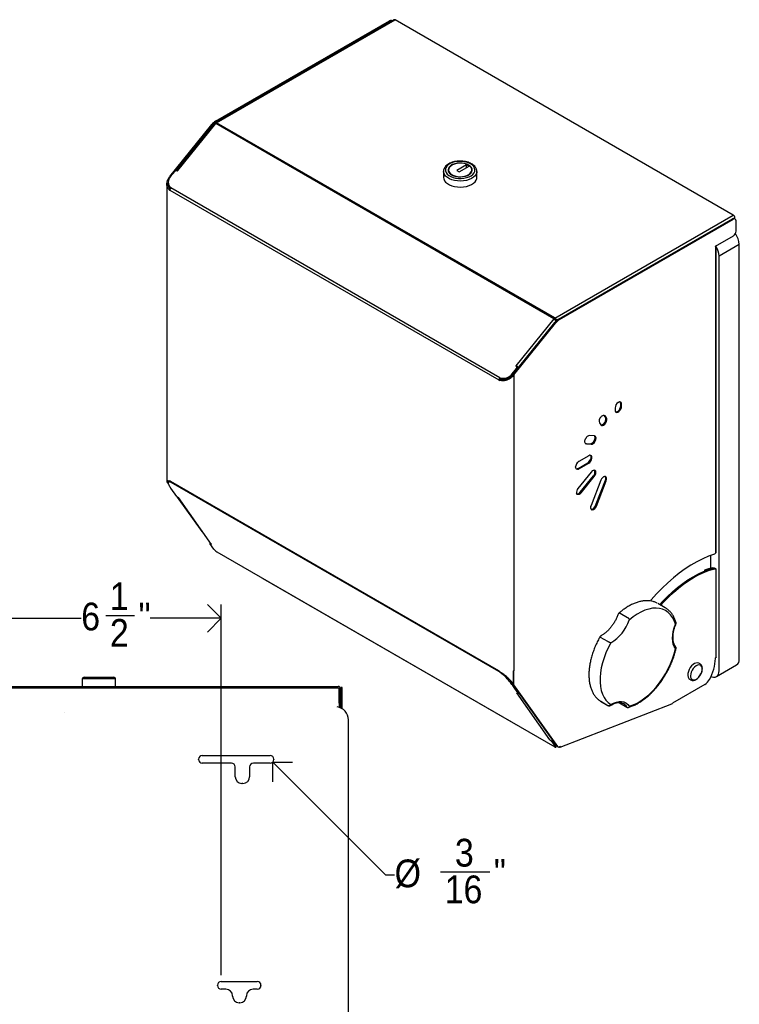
# Model space of a CAD drawing. Header units: inches. Extents: x -10.9 to 60, y -1.3 to 44.2.
# Tile 5 of 5: x 38.9 to 58.4, y 17.6 to 44.2. Entities that reach past the tile are written whole.
import ezdxf

# ---------------------------------------------------------------- set-up
doc = ezdxf.new("R2010")
doc.units = ezdxf.units.IN
doc.header["$MEASUREMENT"] = 0
doc.linetypes.add('SLD-Solid', pattern=[0])
doc.layers.add('DIMS', color=5, linetype='SLD-Solid')
doc.styles.add('SLDTEXTSTYLE1', font='GOTHIC.TTF', dxfattribs={"width": 0.913})
doc.dimstyles.new('SLDDIMSTYLE2', dxfattribs={"dimtxt": 0.75, "dimasz": 0.75, "dimexe": 0, "dimexo": 0.0625, "dimgap": 0.1875, "dimtad": 0, "dimtih": 1, "dimtoh": 1, "dimdec": 6, "dimrnd": 1e-09, "dimzin": 12, "dimdsep": 46, "dimlunit": 5, "dimtxsty": 'SLDTEXTSTYLE1', "dimblk1": 'OPEN90', "dimblk2": 'OPEN90', "dimsah": 1, "dimcen": 0.09, "dimadec": 0, "dimazin": 3, "dimtfac": 1, "dimtofl": 0, "dimtmove": 0, "dimatfit": 3, "dimldrblk": 'OPEN90', "dimfxl": 0, "dimfrac": 2, "dimtolj": 1, "dimtzin": 12, "dimarcsym": 0})
doc.dimstyles.new('SLDDIMSTYLE4', dxfattribs={"dimtxt": 0.75, "dimasz": 0.75, "dimexe": 0, "dimexo": 0.0625, "dimgap": 0.1875, "dimtad": 0, "dimtih": 1, "dimtoh": 1, "dimrnd": 1e-09, "dimzin": 12, "dimdsep": 46, "dimlunit": 5, "dimtxsty": 'SLDTEXTSTYLE1', "dimblk1": 'OPEN90', "dimblk2": 'OPEN90', "dimsah": 1, "dimcen": 0, "dimadec": 0, "dimazin": 3, "dimtfac": 1, "dimtofl": 0, "dimtmove": 0, "dimatfit": 3, "dimldrblk": 'OPEN90', "dimfxl": 0, "dimfrac": 2, "dimtolj": 1, "dimtzin": 12, "dimarcsym": 0})

# ---------------------------------------------------------------- blocks, each defined once
blk = doc.blocks.new('_Open90')
at = {"color": 0, "linetype": 'ByBlock', "lineweight": -2}
for p, q in [((-0.5, 0.5), (0, 0)), ((0, 0), (-1, 0)), ((0, 0), (-0.5, -0.5))]:
    blk.add_line(p, q, dxfattribs=at)
blk = doc.blocks.new('_D_6')
at = {"layer": 'DIMS'}
for p, q in [((37.861, 18.387), (37.861, 28.408)), ((44.37, 18.387), (44.37, 28.408)), ((37.861, 28.033), (40.59, 28.033)), ((41.254, 28.11), (42.028, 28.11)), ((44.37, 28.033), (42.448, 28.033))]:
    blk.add_line(p, q, dxfattribs=at)
at = {"layer": 'DIMS', "xscale": 0.7500000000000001, "yscale": 0.7500000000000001, "rotation": 180.0000000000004}
blk.add_blockref('_Open90', (37.861, 28.033, 0.481), dxfattribs=at)
at = {"layer": 'DIMS', "xscale": 0.7500000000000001, "yscale": 0.7500000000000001}
blk.add_blockref('_Open90', (44.37, 28.033, 0.481), dxfattribs=at)
at = {"layer": 'DIMS', "char_height": 0.75, "attachment_point": 1, "style": 'SLDTEXTSTYLE1'}
for s, insert in [('1', (41.364, 29.002)), ('6', (40.59, 28.454)), ('"', (42.138, 28.454)), ('2', (41.364, 28.01))]:
    blk.add_mtext(s, dxfattribs=dict(at, insert=insert))
blk = doc.blocks.new('_D_7')
at = {"layer": 'DIMS'}
for p, q in [((45.76, 24.145), (48.8, 21.105)), ((48.8, 21.105), (49.05, 21.105)), ((50.291, 21.182), (51.619, 21.182))]:
    blk.add_line(p, q, dxfattribs=at)
at = {"layer": 'DIMS', "xscale": 0.7500000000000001, "yscale": 0.7500000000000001, "rotation": 135.0000000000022}
blk.add_blockref('_Open90', (45.76, 24.145, 0.481), dxfattribs=at)
at = {"layer": 'DIMS', "char_height": 0.75, "attachment_point": 1, "style": 'SLDTEXTSTYLE1'}
for s, insert in [('3', (50.678, 22.074)), ('%%c', (49.05, 21.515)), ('"', (51.729, 21.527)), ('16', (50.401, 21.083))]:
    blk.add_mtext(s, dxfattribs=dict(at, insert=insert))

msp = doc.modelspace()

# ---------------------------------------------------------------- linework, layer by layer
at = {"color": 7, "linetype": 'SLD-Solid', "lineweight": 25}
for p, q in [((44.2185068, 41.4609742), (48.9119445, 44.1704381)), ((49.0290152, 44.1983541), (44.2194545, 41.4218538)), ((44.2432556, 41.446687), (48.9366933, 44.156151)), ((48.9755873, 44.1675108), (48.9619405, 44.1753889)), ((58.1934391, 38.923148), (49.0610126, 44.1951856)), ((42.9856614, 39.965222), (44.1124408, 41.3669249)), ((43.1476477, 40.1216571), (44.1371895, 41.3526377)), ((44.1865554, 41.3927882), (43.1744735, 40.1337679)), ((44.2131946, 41.3965913), (44.2161452, 41.394888)), ((44.2210506, 41.393893), (44.2217577, 41.3934847)), ((44.2444558, 41.4146465), (44.2451629, 41.4142383)), ((44.2444558, 41.4138239), (44.2444558, 41.4146465)), ((50.9954029, 40.2807213), (50.7302379, 40.1276448)), ((50.7938775, 40.0909064), (51.0590425, 40.243983)), ((51.0590425, 40.243983), (50.9954029, 40.2807213)), ((50.9954029, 40.2072446), (50.9954029, 40.2807213)), ((42.9756947, 39.9521417), (43.0016674, 39.938598)), ((43.0003142, 39.9567631), (42.9856614, 39.965222)), ((42.9856614, 39.965222), (42.9856614, 39.9469445)), ((43.0033795, 39.9615434), (43.1151375, 40.1005692)), ((43.1791001, 40.119795), (43.1796132, 40.1190649)), ((43.191011, 40.1125335), (43.1811115, 40.1182483)), ((43.191011, 40.1125335), (43.2017275, 40.1258647)), ((50.3697217, 40.1017373), (50.3697217, 39.9384291)), ((50.3698698, 40.0950738), (50.3697217, 40.1017373)), ((50.5047217, 40.1425643), (50.5047217, 40.1323576)), ((50.7302379, 40.1276448), (50.7938775, 40.0909064)), ((51.1347217, 40.1323576), (51.1347217, 40.1425643)), ((51.2697217, 39.9384291), (51.2697217, 40.1017373)), ((42.9021868, 39.7609569), (42.9021868, 31.7420398)), ((42.9730952, 39.6933769), (42.9854695, 39.6757704)), ((42.966562, 39.61476), (42.9936562, 39.6275506)), ((42.966562, 39.6054204), (42.9878401, 39.6154652)), ((42.966562, 39.6054204), (42.966562, 39.61476)), ((42.9856614, 39.5932337), (42.9856614, 39.5981881)), ((58.2386939, 38.8200331), (58.2386939, 38.8447643)), ((53.4780701, 36.1155421), (58.1715078, 38.825006)), ((53.5028189, 36.1012549), (58.1962566, 38.8107188)), ((58.2462525, 38.8156696), (58.2215038, 38.8299568)), ((58.2669672, 38.4876536), (58.2669672, 38.7698852)), ((57.7115359, 38.0853558), (58.1962566, 38.3651791)), ((57.7115359, 38.0710663), (57.7115359, 38.0853558)), ((57.7239103, 38.0782099), (57.7115359, 38.0710663)), ((57.7347381, 29.8202053), (57.7347381, 38.0933006)), ((58.3539424, 26.9299224), (58.3539424, 38.1304619)), ((57.8094702, 26.6156053), (57.8094702, 37.8161448)), ((52.2452247, 34.6197899), (53.3720041, 36.0214927)), ((52.2699734, 34.6055027), (53.3967528, 36.0072056)), ((53.353477, 36.1218554), (53.3527699, 36.1222636)), ((53.3761751, 36.1144382), (53.3761751, 36.1430171)), ((53.3768823, 36.1426089), (53.3761751, 36.1430171)), ((53.3761751, 36.1144382), (53.3768823, 36.11403)), ((53.3768823, 36.11403), (53.3768823, 36.1426089)), ((53.4261131, 36.0780867), (53.411382, 36.0865908)), ((53.4160785, 36.0690619), (53.411382, 36.0865908)), ((52.3234374, 34.8404959), (52.3341539, 34.8538271)), ((52.3465283, 34.8362206), (52.3341539, 34.8538271)), ((52.2263156, 34.6372557), (52.3380736, 34.7762816)), ((52.2301076, 34.6110341), (52.2381536, 34.6210433)), ((52.2594875, 34.5927222), (52.2360265, 34.607716)), ((52.2392855, 34.6232185), (52.2370773, 34.6219438)), ((52.2381536, 34.6210433), (52.2381536, 34.6225651)), ((52.2381536, 34.6210433), (52.2392855, 34.6203899)), ((52.2392855, 34.6203899), (52.350448, 34.7586751)), ((52.2392855, 34.6203899), (52.2392855, 34.6232185)), ((52.2452247, 34.6197899), (52.2699734, 34.6055027)), ((52.2452247, 34.6197899), (52.2452247, 34.6018375)), ((52.2594875, 34.5927222), (52.2594875, 34.5735857)), ((52.2594875, 34.5853927), (52.2699734, 34.5793393)), ((52.2699734, 34.6055027), (52.2699734, 34.5793393)), ((52.3234374, 34.8404959), (52.3333369, 34.834781)), ((52.3407176, 34.8289922), (52.3465283, 34.8362206)), ((52.3559998, 34.807836), (52.3436254, 34.8254425)), ((52.3772874, 34.8097945), (52.3869318, 34.7960722)), ((51.8916713, 34.4804779), (51.8669226, 34.4661908)), ((51.8669226, 34.4661908), (51.8669226, 34.4711452)), ((51.8880327, 34.4645046), (51.910189, 34.4801458)), ((51.8880327, 34.4551649), (51.8880327, 34.4645046)), ((51.9019243, 34.5118585), (51.88955, 34.529465)), ((51.8916713, 34.4804779), (51.8916713, 34.4854323)), ((55.1542843, 33.7708501), (55.1542843, 33.8284236)), ((55.179033, 33.7565629), (55.179033, 33.8141364)), ((54.7074373, 33.5112195), (54.7050325, 33.5143537)), ((55.0022563, 33.7119696), (55.0022563, 33.6545119)), ((54.5787117, 33.3070285), (54.6145519, 33.2560343)), ((54.7428962, 33.4607679), (54.7074373, 33.5112195)), ((54.767645, 33.4464807), (54.732186, 33.4969324)), ((54.1978194, 32.7569886), (54.2017242, 32.7564745)), ((54.2017242, 32.7564745), (54.3296673, 32.7450345)), ((54.2264729, 32.7421874), (54.3544161, 32.7307473)), ((54.4428044, 32.9585591), (54.3161104, 32.9698875)), ((54.0016384, 32.0806117), (54.2668034, 32.2336882)), ((54.2915522, 32.4235362), (54.0263871, 32.2704597)), ((54.0263871, 32.0663245), (54.2915522, 32.219401)), ((53.9774494, 32.0705441), (54.0021982, 32.056257)), ((54.3561032, 31.9823706), (54.0008126, 31.5403925)), ((42.9661708, 31.7417754), (42.9661708, 31.7520914)), ((43.0010672, 31.7307344), (42.9856614, 31.739628)), ((54.0610167, 31.4336437), (54.4163686, 31.875698)), ((54.0857655, 31.4193565), (54.4411173, 31.8614108)), ((54.617474, 31.7595691), (54.352309, 31.0761338)), ((54.474809, 31.0772547), (54.739974, 31.76069)), ((54.4995577, 31.0629675), (54.7647228, 31.7464029)), ((43.1682842, 31.3185634), (43.0092161, 31.5448887)), ((43.1682842, 31.3185634), (43.213539, 31.2924383)), ((43.8511468, 30.3784525), (43.1923946, 31.3046447)), ((54.3586776, 30.9742803), (54.3834263, 30.9599932)), ((44.0699422, 30.067146), (44.0581377, 30.0524614)), ((44.1672008, 29.8972842), (44.0581377, 30.0524614)), ((44.1033926, 30.0263363), (44.0581377, 30.0524614)), ((44.2467503, 29.8289406), (44.252371, 29.8237275)), ((44.252371, 29.8237275), (53.3758021, 24.5568828)), ((57.7239103, 29.8001182), (57.6824139, 29.764946)), ((57.5796605, 29.7294601), (57.5796605, 29.3823181)), ((57.4149269, 29.3279925), (57.4396756, 29.3137053)), ((57.4149269, 29.3279925), (57.4149269, 29.3014347)), ((57.4396756, 29.3137053), (57.4396756, 29.3110403)), ((57.6716289, 29.3885719), (57.64016, 29.3980776)), ((57.6924414, 29.3678962), (57.7239103, 29.3583906)), ((57.7347381, 26.9844637), (57.7347381, 29.3572271)), ((45.5015696, 29.0975133), (45.5015696, 29.1025805)), ((52.32515, 25.1583441), (45.5015696, 29.0975133)), ((56.3569212, 28.3148928), (56.1603455, 28.4283735)), ((57.7115359, 26.9622294), (57.7239103, 26.969373)), ((57.7115359, 26.94794), (57.7115359, 26.9622294)), ((51.8515168, 26.6214786), (51.8669226, 26.6125851)), ((51.8885121, 26.5910174), (51.8885121, 26.6013334)), ((52.2543589, 26.6042209), (52.2543589, 26.256589)), ((52.2699734, 26.2355882), (52.2699734, 26.6125851)), ((57.2958492, 26.7991584), (57.2662442, 26.816249)), ((57.7369686, 26.4553596), (58.2814408, 26.7696767)), ((40.618126, 26.3911607), (40.618126, 26.1911607)), ((40.668126, 26.4411607), (41.068126, 26.4411607)), ((41.068126, 26.4411607), (41.468126, 26.4411607)), ((41.518126, 26.1911607), (41.518126, 26.3911607)), ((52.2315277, 26.2719033), (52.1783281, 26.3487085)), ((57.0162645, 26.3832246), (57.0458695, 26.366134)), ((34.6105253, 26.1911607), (47.5257267, 26.1911607)), ((34.6105253, 26.1561607), (47.5257267, 26.1561607)), ((47.5547267, 25.7411607), (47.5547267, 26.1271607)), ((47.5897267, 25.7411607), (47.5897267, 26.1271607)), ((47.633126, 26.158861), (47.598126, 26.158861)), ((47.598126, 26.158861), (47.598126, 26.058861)), ((47.633126, 26.058861), (47.633126, 26.158861)), ((52.2543589, 26.256589), (52.2315277, 26.2719033)), ((52.3977813, 25.9904881), (52.2387132, 26.2168135)), ((52.2452247, 26.2498753), (52.2452247, 26.2627159)), ((52.2452247, 26.2498753), (52.2699734, 26.2355882)), ((53.4314391, 24.582082), (52.2452247, 26.2498753)), ((53.4561878, 24.5677949), (52.2699734, 26.2355882)), ((57.4216102, 26.2432945), (56.5524051, 25.7415131)), ((47.598126, 25.713218), (47.598126, 26.058861)), ((47.633126, 25.713218), (47.633126, 26.058861)), ((52.3977813, 25.9904881), (52.3525265, 26.0166131)), ((47.5547267, 25.7411607), (47.5547267, 25.6411607)), ((47.5547267, 25.6411607), (47.5547267, 25.6309709)), ((47.5547267, 25.6241989), (47.5547267, 25.6309709)), ((47.5897267, 25.6411607), (47.5897267, 25.7411607)), ((47.5897267, 25.6411607), (47.5897267, 25.6309709)), ((47.5897267, 25.6115127), (47.5897267, 25.6309709)), ((47.598126, 25.713218), (47.598126, 25.613218)), ((47.598126, 25.6078215), (47.598126, 25.613218)), ((47.633126, 25.613218), (47.633126, 25.713218)), ((47.633126, 25.595718), (47.633126, 25.613218)), ((47.633126, 25.5894367), (47.633126, 25.595718)), ((53.5168749, 24.5456679), (56.5386162, 25.7205601)), ((54.6124481, 25.7891698), (54.6130371, 25.7888134)), ((54.6130371, 25.7888134), (54.8096128, 25.6753326)), ((54.8090238, 25.675689), (54.8096128, 25.6753326)), ((55.1236441, 25.7431574), (55.3202198, 25.6296767)), ((40.138126, 25.4862099), (40.135626, 25.4861766)), ((47.803126, 11.5722099), (47.803126, 25.2892701)), ((52.32515, 25.1634113), (52.32515, 25.1583441)), ((52.32515, 25.1583441), (52.3295388, 25.1608777)), ((53.2423801, 24.7505111), (53.2876349, 24.7243861)), ((53.3090679, 24.7510486), (53.3041554, 24.7538845)), ((53.418131, 24.5958714), (53.3090679, 24.7510486)), ((53.396698, 24.5692089), (53.2876349, 24.7243861)), ((53.3746303, 24.6619163), (53.3667951, 24.6689132)), ((53.3746445, 24.661934), (53.3746303, 24.6619163)), ((53.4099857, 24.611612), (53.3746303, 24.6619163)), ((53.4021198, 24.5528344), (53.4235528, 24.5794969)), ((53.4243181, 24.5832774), (53.4271307, 24.5881395)), ((53.4425503, 24.5718397), (53.467299, 24.5575526)), ((53.5306638, 24.5666209), (53.5059046, 24.5569942)), ((43.759126, 24.2162099), (43.759126, 24.2262099)), ((43.859126, 24.3262099), (45.689126, 24.3262099)), ((45.789126, 24.2262099), (45.789126, 24.2162099)), ((44.647126, 24.1162099), (43.859126, 24.1162099)), ((44.747126, 23.7522099), (44.747126, 24.0162099)), ((45.137126, 24.0162099), (45.137126, 23.7522099)), ((45.689126, 24.1162099), (45.237126, 24.1162099)), ((44.957126, 23.5722099), (44.927126, 23.5722099)), ((44.270126, 18.1102099), (44.270126, 18.1202099)), ((44.370126, 18.2202099), (45.343126, 18.2202099)), ((45.443126, 18.1202099), (45.443126, 18.1102099)), ((44.495126, 18.0102099), (44.370126, 18.0102099)), ((44.675126, 17.8262099), (44.675126, 17.8302099)), ((45.051126, 17.8302099), (45.051126, 17.8262099)), ((45.343126, 18.0102099), (45.231126, 18.0102099)), ((44.871126, 17.6462099), (44.855126, 17.6462099))]:
    msp.add_line(p, q, dxfattribs=at)
at = {"color": 8, "linetype": 'SLD-Solid', "lineweight": 25}
for p, q in [((44.2444558, 41.4146465), (49.0610126, 44.1951856)), ((48.9119445, 44.1704381), (48.9366933, 44.156151)), ((43.2017275, 40.1258647), (44.2210506, 41.393893)), ((44.1124408, 41.3669249), (44.1371895, 41.3526377)), ((44.2432556, 41.446687), (44.2185068, 41.4609742)), ((53.3527699, 36.1222636), (44.2217577, 41.3934847)), ((53.3761751, 36.1430171), (44.2451629, 41.4142383)), ((43.1912227, 40.1127968), (43.1791001, 40.119795)), ((51.88955, 34.529465), (43.0082888, 39.6565079)), ((42.9856614, 39.5981881), (51.8669226, 34.4711452)), ((53.3768823, 36.1426089), (58.1934391, 38.923148)), ((58.2168811, 38.8321721), (58.2386939, 38.8447643)), ((58.1962566, 38.8107188), (58.1715078, 38.825006)), ((57.7115359, 38.0853535), (57.7239103, 38.0782099)), ((57.7239103, 29.8001182), (57.7239103, 38.0782099)), ((58.3539424, 38.1304619), (57.8094702, 37.8161448)), ((52.3341539, 34.8538271), (53.353477, 36.1218554)), ((53.3967528, 36.0072056), (53.3720041, 36.0214927)), ((53.4780701, 36.1155421), (53.5028189, 36.1012549)), ((52.2370773, 34.6219438), (52.2263156, 34.6372557)), ((52.2699734, 34.5793393), (52.2699734, 26.6125851)), ((52.350448, 34.7586751), (52.3380736, 34.7762816)), ((52.3772874, 34.8097945), (52.3914093, 34.8016421)), ((55.179033, 33.8141364), (55.1542843, 33.8284236)), ((55.1542843, 33.7708501), (55.179033, 33.7565629)), ((54.732186, 33.4969324), (54.7074373, 33.5112195)), ((54.7428962, 33.4607679), (54.767645, 33.4464807)), ((54.2017242, 32.7564745), (54.2264729, 32.7421874)), ((54.3296673, 32.7450345), (54.3544161, 32.7307473)), ((54.2668034, 32.2336882), (54.2915522, 32.219401)), ((54.0016384, 32.0806117), (54.0263871, 32.0663245)), ((43.0010672, 31.7307344), (51.8515168, 26.6214786)), ((43.0071302, 31.7081052), (51.8575798, 26.5988494)), ((54.4163686, 31.875698), (54.4411173, 31.8614108)), ((54.739974, 31.76069), (54.7647228, 31.7464029)), ((54.0610167, 31.4336437), (54.0857655, 31.4193565)), ((44.1033926, 30.0263363), (43.213539, 31.2924383)), ((54.474809, 31.0772547), (54.4995577, 31.0629675)), ((55.1403054, 28.1701313), (55.3368811, 28.0566506)), ((54.8090238, 27.4000011), (54.6124481, 27.5134818)), ((41.068126, 26.3911607), (40.618126, 26.3911607)), ((41.518126, 26.3911607), (41.068126, 26.3911607)), ((53.2423801, 24.7505111), (52.3525265, 26.0166131)), ((54.6124481, 25.7891698), (54.8090238, 25.675689)), ((53.405076, 24.6144463), (53.4099857, 24.611612)), ((53.4099857, 24.611612), (53.4102246, 24.6119092))]:
    msp.add_line(p, q, dxfattribs=at)
at = {"color": 8, "linetype": 'SLD-Solid', "lineweight": 25, "flags": 128}
for points in [[(51.1025644, 40.305846), (51.0439247, 40.3337965), (50.9771818, 40.3548354), (50.9047478, 40.3682023), (50.8292408, 40.373414), (50.7533897, 40.3702823), (50.679936, 40.3589202), (50.6115346, 40.3397384), (50.5506576, 40.3134303), (50.4995052, 40.2809466), (50.4599263, 40.2434614), (50.4333514, 40.2023296), (50.4207409, 40.1590376), (50.4225505, 40.1151503), (50.438715, 40.0722538), (50.4686501, 40.0318985), (50.5112738, 39.995543), (50.5650456, 39.9645012), (50.6280221, 39.939895), (50.6979271, 39.9226139), (50.7722341, 39.9132823), (50.8482574, 39.9122376), (50.9232493, 39.9195175), (50.9944995, 39.9348589), (51.0594328, 39.9577073), (51.1157022, 39.9872369), (51.1612742, 40.0223805), (51.1945016, 40.0618678), (51.2141834, 40.1042717), (51.2196084, 40.1480596), (51.2105804, 40.1916489), (51.1874258, 40.2334641), (51.1509814, 40.271994), (51.1025644, 40.305846)], [(51.2697081, 40.1037541), (51.2668922, 40.0726512), (51.2507096, 40.0270249), (51.2206746, 39.9837999), (51.1777527, 39.9443655), (51.1233234, 39.9099891), (51.0591361, 39.8817757), (50.9872538, 39.8606321), (50.9099869, 39.8472377), (50.8298188, 39.8420232), (50.7493262, 39.8451561), (50.6710961, 39.8565358), (50.597643, 39.8757964), (50.5313277, 39.902319), (50.4742816, 39.935251), (50.4283382, 39.973534), (50.3949742, 40.0159376), (50.3752619, 40.0610988), (50.3698698, 40.0950738)], [(56.6336853, 27.8717531), (56.5992018, 27.9680148), (56.5546131, 28.0537627), (56.5003868, 28.128098), (56.4370911, 28.1902416), (56.3653895, 28.2395421), (56.2860335, 28.2754829), (56.1998548, 28.2976871), (56.1077569, 28.305922), (56.010705, 28.3001014), (55.9097163, 28.2802862), (55.8058494, 28.2466841), (55.700193, 28.1996474), (55.5938545, 28.139669), (55.4879484, 28.0673776), (55.383585, 27.9835309)], [(56.6336853, 27.2110445), (56.5983034, 27.2674041), (56.5725262, 27.3342501), (56.5568562, 27.4102797), (56.5515988, 27.4940113), (56.5568562, 27.583813), (56.5725262, 27.6779348), (56.5983034, 27.7745424), (56.6336853, 27.8717531)], [(54.8880803, 27.3671279), (54.8182004, 27.2342174), (54.756883, 27.0984844), (54.7047708, 26.9613516), (54.6624101, 26.8242564), (54.6302448, 26.6886358), (54.6086122, 26.5559112), (54.5977388, 26.4274739), (54.5977388, 26.30467), (54.6086122, 26.1887867), (54.6302448, 26.0810387), (54.6624101, 25.9825553), (54.7047708, 25.8943688), (54.756883, 25.8174034), (54.8182004, 25.752466), (54.8880803, 25.7002372)], [(55.383585, 25.6559316), (55.4879484, 25.6925805), (55.5938545, 25.7425656), (55.700193, 25.805363), (55.8058494, 25.8803146), (55.9097163, 25.9666347), (56.010705, 26.0634185), (56.1077569, 26.1696516), (56.1998548, 26.2842206), (56.2860335, 26.4059245), (56.3653895, 26.5334877), (56.4370911, 26.6655732), (56.5003868, 26.8007965), (56.5546131, 26.9377402), (56.5992018, 27.074969), (56.6336853, 27.2110445)], [(57.2230565, 26.4060773), (57.2606815, 26.4414638), (57.2941812, 26.4848446), (57.3214509, 26.5334938), (57.340777, 26.5843548), (57.3509453, 26.6342317), (57.3513168, 26.6799906), (57.3418681, 26.7187563), (57.323193, 26.7480929), (57.2964649, 26.7661572), (57.2633632, 26.7718141), (57.2259679, 26.7647082), (57.1866285, 26.745286), (57.147817, 26.7147677), (57.111972, 26.6750711), (57.0813458, 26.6286904), (57.0578627, 26.5785398), (57.0429983, 26.5277705), (57.0376866, 26.4795726), (57.0422613, 26.4369744), (57.0564349, 26.4026526), (57.0793169, 26.3787638), (57.1094696, 26.3668089), (57.1449982, 26.3675391), (57.1836705, 26.3809086), (57.2230565, 26.4060773)], [(54.8880803, 25.7002372), (54.963357, 25.7406847), (55.0375374, 25.7684233), (55.1091757, 25.7829122), (55.1768759, 25.7838691), (55.2393186, 25.7712755), (55.295287, 25.7453766), (55.3436902, 25.7066772), (55.383585, 25.6559316)]]:
    msp.add_lwpolyline(points, dxfattribs=at)
at = {"color": 7, "linetype": 'SLD-Solid', "lineweight": 25, "flags": 128}
for points in [[(51.0495314, 40.2752307), (50.9967294, 40.2999145), (50.9361913, 40.3177213), (50.8705629, 40.327873), (50.8027125, 40.3299257), (50.7356055, 40.3237899), (50.6721748, 40.3097337), (50.6151926, 40.2883713), (50.5671493, 40.2606365), (50.5301446, 40.2277414), (50.5057958, 40.1911236), (50.4951671, 40.1523835), (50.498723, 40.1132143), (50.5163081, 40.0753279), (50.5471538, 40.04038), (50.589912, 40.009898), (50.642714, 39.9852142), (50.7032521, 39.9674074), (50.7688805, 39.9572557), (50.8367309, 39.955203), (50.9038379, 39.9613388), (50.9672686, 39.975395), (51.0242508, 39.9967574), (51.0722941, 40.0244922), (51.1092988, 40.0573873), (51.1336476, 40.0940051), (51.1442763, 40.1327451), (51.1407204, 40.1719143), (51.1231353, 40.2098008), (51.0922896, 40.2447487), (51.0495314, 40.2752307)], [(51.0424603, 40.2711486), (50.9893706, 40.2957842), (50.9283483, 40.3132554), (50.8622467, 40.3227453), (50.7941567, 40.3238101), (50.7272621, 40.3164001), (50.6646908, 40.3008617), (50.6093686, 40.2779215), (50.5638822, 40.2486521), (50.5303586, 40.2144222), (50.5103653, 40.1768323), (50.5048372, 40.1376401), (50.5140327, 40.0986781), (50.5375219, 40.0617682), (50.5742065, 40.0286362), (50.6223711, 40.0008314), (50.6797635, 39.9796539), (50.7437003, 39.9660939), (50.8111917, 39.9607854), (50.879082, 39.9639767), (50.9441966, 39.9755186), (51.003491, 39.9948713), (51.0541925, 40.0211301), (51.0939304, 40.0530669), (51.1208466, 40.0891885), (51.1336826, 40.127806), (51.1318381, 40.1671135), (51.1153993, 40.2052731), (51.0851351, 40.2405006), (51.0424603, 40.2711486)], [(43.1791001, 40.119795), (43.1755552, 40.1255739), (43.1738858, 40.1301268), (43.1741558, 40.1332786), (43.1763549, 40.1349083), (43.1803987, 40.1349532), (43.1861316, 40.1334117), (43.1933335, 40.1303428), (43.2017275, 40.1258647)], [(50.3697217, 39.9384291), (50.3752619, 39.8977907), (50.3949742, 39.8526294), (50.4283382, 39.8102258), (50.4742816, 39.7719428), (50.5313277, 39.7390108), (50.597643, 39.7124882), (50.6710961, 39.6932276), (50.7493262, 39.681848), (50.8298188, 39.6787151), (50.9099869, 39.6839296), (50.9872538, 39.6973239), (51.0591361, 39.7184676), (51.1233234, 39.746681), (51.1777527, 39.7810573), (51.2206746, 39.8204917), (51.2507096, 39.8637167), (51.2668922, 39.9093431), (51.2697217, 39.9384291)], [(43.0077421, 39.6500041), (42.9933893, 39.6653767), (42.9854695, 39.6757704)], [(57.7239103, 38.0782099), (57.7319241, 38.0851336), (57.7347381, 38.0933006), (57.7337573, 38.0981839)], [(54.6246454, 33.4756047), (54.639318, 33.4897224), (54.6546346, 33.5010427), (54.6700862, 33.5091894), (54.6851597, 33.5138919), (54.6993541, 33.5149939), (54.7121979, 33.5124588), (54.7232645, 33.5063709), (54.732186, 33.4969324)], [(55.0022563, 33.6545119), (55.0075868, 33.6226799), (55.0229352, 33.6008418), (55.0464505, 33.5916315), (55.0752962, 33.59616), (55.1059931, 33.6138809), (55.1348388, 33.642657), (55.158354, 33.6790174), (55.1737025, 33.7185765), (55.179033, 33.7565629)], [(55.0170123, 33.6065675), (55.0217017, 33.6059187), (55.0505474, 33.6104471), (55.0812444, 33.6281681), (55.1100901, 33.6569442), (55.1336053, 33.6933046), (55.1489538, 33.7328637), (55.1542843, 33.7708501)], [(54.6145519, 33.2560343), (54.6342835, 33.2402707), (54.6608678, 33.2378936), (54.6910984, 33.2491899), (54.721329, 33.2727971), (54.7479133, 33.3058678), (54.767645, 33.3444131), (54.7781439, 33.383784), (54.7781439, 33.4192317), (54.767645, 33.4464807)], [(54.6174661, 33.2522877), (54.6361191, 33.2521808), (54.6663497, 33.2634771), (54.6965803, 33.2870843), (54.7231646, 33.3201549), (54.7428962, 33.3587003), (54.7533952, 33.3980711), (54.7533952, 33.4335188), (54.7428962, 33.4607679)], [(54.2264729, 32.7421874), (54.2113903, 32.7462902), (54.1991077, 32.7555171), (54.1902229, 32.7694188), (54.1851685, 32.7873185), (54.1841906, 32.8083448), (54.1873369, 32.8314739), (54.1944541, 32.8555798), (54.2051958, 32.8794889)], [(54.3296673, 32.7450345), (54.358513, 32.7495629), (54.38921, 32.7672839), (54.4180557, 32.79606), (54.4415709, 32.8324204), (54.4569194, 32.8719795), (54.4622499, 32.9099659), (54.4569194, 32.9417978), (54.4474939, 32.9579102)], [(54.3544161, 32.7307473), (54.3832618, 32.7352758), (54.4139587, 32.7529967), (54.4428044, 32.7817728), (54.4663197, 32.8181332), (54.4816681, 32.8576923), (54.4869986, 32.8956787), (54.4816681, 32.9275107), (54.4663197, 32.9493488), (54.4428044, 32.9585591)], [(54.2668034, 32.2336882), (54.297034, 32.2572954), (54.3236184, 32.290366), (54.34335, 32.3289114), (54.353849, 32.3682822), (54.353849, 32.4037299), (54.34335, 32.430979), (54.3404358, 32.4347256)], [(54.2915522, 32.219401), (54.3217828, 32.2430082), (54.3483671, 32.2760789), (54.3680987, 32.3146242), (54.3785977, 32.3539951), (54.3785977, 32.3894428), (54.3680987, 32.4166918), (54.3483671, 32.4324555), (54.3217828, 32.4348326), (54.2915522, 32.4235362)], [(54.0021982, 32.056257), (53.9865438, 32.0536098), (53.9722666, 32.0551555), (53.9599134, 32.0608352), (53.9499571, 32.0704312), (53.9427789, 32.0835761), (53.9386537, 32.0997668), (53.9377394, 32.1183831), (53.940071, 32.1387124)], [(53.9514342, 32.0685717), (53.961795, 32.0678969), (53.9774494, 32.0705441)], [(54.4411173, 31.8614108), (54.4637348, 31.8963831), (54.4784974, 31.9344321), (54.4836243, 31.9709683), (54.4784974, 32.0015851), (54.4637348, 32.0225895), (54.4411173, 32.0314482), (54.4133728, 32.0270926), (54.3838477, 32.0100482), (54.3561032, 31.9823706)], [(42.9337873, 31.711225), (42.9354981, 31.7172983), (42.9394887, 31.721568), (42.9457146, 31.7239868), (42.9541067, 31.7245277), (42.9645714, 31.7231847), (42.9769925, 31.7199727), (42.9912315, 31.7149275), (43.0071302, 31.7081052)], [(54.7647228, 31.7464029), (54.7748209, 31.7842708), (54.7748209, 31.8183652), (54.7647228, 31.844574), (54.7457444, 31.8597359), (54.7201749, 31.8620222), (54.6910984, 31.8511571), (54.6620219, 31.8284512), (54.6364524, 31.796643), (54.617474, 31.7595691)], [(53.9624799, 31.403336), (53.9624664, 31.4033771), (53.9624529, 31.4034182), (53.9624395, 31.4034593), (53.962426, 31.4035004), (53.9624126, 31.4035415), (53.9623991, 31.4035826), (53.9623857, 31.4036238), (53.9623722, 31.4036649)], [(54.0857655, 31.4193565), (54.0684393, 31.4006119), (54.0498668, 31.3857955), (54.0309701, 31.375643), (54.0126876, 31.3706584), (53.9959272, 31.3710893), (53.9815209, 31.3769142), (53.9701841, 31.3878441), (53.9624799, 31.403336)], [(57.6824139, 29.764946), (57.5259577, 29.7088902), (57.3679415, 29.6404709), (57.2089946, 29.5599606), (57.0497498, 29.4676798), (56.8908412, 29.3639959), (56.7329015, 29.2493219), (56.5765596, 29.1241142), (56.422438, 28.9888715), (56.2711503, 28.8441322), (56.123299, 28.6904727), (55.9794727, 28.5285047), (55.9558291, 28.5006233)], [(56.2095389, 28.3999747), (56.284055, 28.4823999), (56.4156603, 28.6181553), (56.5505323, 28.7451374), (56.6880246, 28.8627374), (56.827478, 28.9703916), (56.968224, 29.0675839), (57.1095879, 29.1538484), (57.250892, 29.2287716), (57.3914589, 29.2919943), (57.5306148, 29.3432134), (57.6676926, 29.3821833)], [(56.2342877, 28.3856876), (56.3088037, 28.4681128), (56.440409, 28.6038682), (56.5752811, 28.7308502), (56.7127734, 28.8484502), (56.8522268, 28.9561044), (56.9929728, 29.0532967), (57.1343367, 29.1395613), (57.2756407, 29.2144844), (57.4162077, 29.2777071), (57.5553636, 29.3289262), (57.6924414, 29.3678962)], [(57.7347381, 26.9844637), (57.7319241, 26.9762967), (57.7239103, 26.969373)], [(57.1097665, 26.78243), (57.0690526, 26.7443877), (57.0325348, 26.6979388), (57.0023353, 26.6457827), (56.9802094, 26.5909507), (56.9674427, 26.5366292), (56.9647774, 26.4859753), (56.9723683, 26.4419328), (56.9897742, 26.4070614), (57.0159836, 26.3833875), (57.0162645, 26.3832246)], [(57.5902923, 26.4582206), (57.6102652, 26.4503059), (57.6566922, 26.4397673), (57.6994795, 26.4414765), (57.7369828, 26.4553678), (57.7677611, 26.4809074), (57.7906314, 26.5171139), (57.8047148, 26.5625958), (57.8094702, 26.6156053)], [(53.3077136, 24.7560375), (53.3073737, 24.7558208), (53.3041554, 24.7538845)], [(53.3701815, 24.562096), (53.3800182, 24.5568481), (53.3884579, 24.5532519), (53.3951762, 24.5514454), (53.399915, 24.551498), (53.4024921, 24.5534078), (53.4028085, 24.5571014), (53.4008521, 24.5624367), (53.396698, 24.5692089)], [(53.3701815, 24.562096), (53.3792771, 24.55537), (53.3851287, 24.5545411)], [(53.4113828, 24.6054729), (53.4113159, 24.6078546), (53.4099857, 24.611612)], [(53.418131, 24.5958714), (53.4222851, 24.5890992), (53.4242415, 24.5837639), (53.4239251, 24.5800703), (53.4235528, 24.5794969)], [(53.4909977, 24.5531791), (53.4978234, 24.5480838), (53.5089941, 24.5444892), (53.5191578, 24.5467498), (53.5267672, 24.5545214), (53.5306638, 24.5666209)]]:
    msp.add_lwpolyline(points, dxfattribs=at)
at = {"color": 7, "linetype": 'SLD-Solid', "lineweight": 25}
for centre, radius, start, end in [((48.9412365, 44.12955), 0.0502977, 65.69288095, 125.61757748), ((48.9691765, 44.105553), 0.0601275, 87.0431639, 122.69989293), ((49.0422658, 44.1690172), 0.0321905, 54.38242252, 114.30711905), ((44.4202462, 41.1266249), 0.3904974, 121.10589935, 142.02126514), ((44.4449949, 41.1123377), 0.3904974, 121.10589935, 142.02126514), ((44.2896801, 41.3404585), 0.0861698, 121.10589935, 142.02126514), ((50.6373866, 40.1242244), 0.1431579, 124.68358243, 174.69479971), ((50.9957363, 40.1205294), 0.1498249, 6.48878161, 54.13283624), ((43.1526158, 39.811388), 0.2117029, 134.82409068, 227.01999192), ((43.1590509, 40.0686342), 0.0542976, 66.02795745, 143.97431472), ((50.6378963, 40.138091), 0.1332979, 182.4651579, 232.05104777), ((50.998697, 40.1395594), 0.1362152, 308.51448795, 356.96930637), ((43.0837904, 39.5936647), 0.0982332, 140.22792762, 177.36071264), ((43.1097936, 39.8088392), 0.2487861, 234.84978783, 240.06934173), ((58.2007998, 38.7841179), 0.0502977, 65.69288095, 125.61757748), ((58.1404401, 38.8402932), 0.0983555, 2.60547849, 57.39452166), ((58.2238598, 38.7768779), 0.0436709, 350.78596301, 129.20328524), ((58.1134456, 38.4946397), 0.1536805, 302.60547834, 357.39452151), ((57.8236876, 38.1071116), 0.5307687, 2.5214473, 36.6465442), ((57.2943375, 37.7959423), 0.5155287, 2.24587345, 31.32083958), ((53.4206923, 36.0692374), 0.0861698, 121.10589935, 142.02126514), ((53.395562, 36.081777), 0.0379816, 120.69224287, 137.11050342), ((53.6798095, 35.7811927), 0.3904974, 121.10589935, 142.02126514), ((53.7045582, 35.7669056), 0.3904974, 121.10589935, 142.02126514), ((52.1985586, 34.624929), 0.266046, 42.64725957, 59.35823566), ((51.9822508, 34.8198101), 0.3047847, 252.29285139, 323.20443373), ((51.9948255, 34.8001253), 0.302867, 252.13718353, 320.96246481), ((52.1305612, 34.8209843), 0.2789768, 297.52525878, 299.98192822), ((52.3117039, 34.8035879), 0.0379605, 314.00035849, 55.25795086), ((52.2910481, 34.7405292), 0.1106115, 38.77054599, 59.89559247), ((52.3202171, 34.786983), 0.0414156, 316.88142983, 30.23219237), ((51.9650516, 34.4666217), 0.0982332, 140.22792762, 177.36071264), ((52.0111422, 34.7165925), 0.2889642, 240.06007409, 244.78367251), ((51.936136, 34.4833826), 0.0445119, 140.22792762, 177.36071264), ((52.0148866, 34.6941163), 0.2466239, 240.02591498, 242.85944127), ((55.1869437, 33.7034149), 0.1848854, 123.2260259, 177.3479503), ((55.9238694, 32.4547773), 1.6345876, 120.54100156, 120.85116756), ((55.1271293, 33.8224121), 0.0525593, 350.94091006, 130.14100679), ((55.0842653, 33.8321221), 0.0701165, 356.97637264, 36.66130992), ((54.716517, 33.3588859), 0.1472396, 132.18291628, 200.6217892), ((56.5099522, 31.7352728), 2.5657624, 137.28981167, 137.52076378), ((56.7946429, 31.5091766), 2.9296744, 151.89808873, 152.11260619), ((54.3316078, 32.8399256), 0.1308825, 96.80016877, 157.89649912), ((54.1341218, 32.1068045), 0.1966213, 132.14063657, 168.33954905), ((54.0984016, 32.1476182), 0.1423943, 120.38049751, 132.50179053), ((56.0918462, 31.7341517), 2.1894761, 169.14337624, 169.35197978), ((53.9536275, 32.1618733), 0.0943848, 284.61906204, 300.57537086), ((53.9783763, 32.1475862), 0.0943848, 284.61906204, 300.57537086), ((54.3268974, 31.9725001), 0.1318171, 312.74621712, 26.31147125), ((43.0913843, 31.7118017), 0.1575981, 180.2096393, 208.32206686), ((43.1095692, 31.9548702), 0.2483593, 234.73331153, 240.07237744), ((54.6542695, 31.8093323), 0.0985461, 330.4225544, 32.32251182), ((44.0364821, 32.2389305), 1.2397457, 209.04529271, 214.04375668), ((54.1205454, 31.4329626), 0.1608636, 138.10006437, 190.49372157), ((53.9716529, 31.4917838), 0.1066123, 270.32582823, 326.95195945), ((54.4294368, 31.0293358), 0.090215, 148.75231155, 225.02779191), ((54.5272006, 31.547571), 0.5975468, 253.15360253, 253.61890781), ((54.3373475, 31.1153077), 0.1426313, 278.60066656, 344.52649793), ((54.5511006, 31.5304659), 0.5946039, 251.82951545, 253.62079323), ((54.3620963, 31.1010205), 0.1426313, 278.60066656, 344.52649793), ((44.1237016, 30.0619425), 0.040991, 215.2417052, 240.30046406), ((44.3902337, 30.0764185), 0.2860642, 218.77054599, 239.89559247), ((58.0850413, 27.5713998), 1.8800721, 103.68771956, 110.88112092), ((58.10979, 27.5571127), 1.8800721, 103.68771956, 110.88112092), ((56.5480132, 26.9730561), 1.1637938, 329.27353753, 358.76339016), ((58.1874525, 26.908725), 0.1678339, 304.05635084, 7.25582956), ((51.2024221, 25.6237177), 1.1747823, 45.64649512, 56.10419664), ((52.0113519, 26.8633754), 0.2894056, 240.06249345, 244.88380147), ((52.1282015, 26.8584923), 0.2838479, 296.38841462, 299.96456167), ((57.2135252, 26.6812614), 0.1449171, 68.66702821, 135.72408841), ((40.668126, 26.3911607), 0.05, 90, 180), ((41.468126, 26.3911607), 0.05, 0, 90), ((50.3174439, 24.7244761), 2.4364533, 41.06079001, 45.54889806), ((57.2296227, 26.5505456), 0.3623016, 301.99942502, 331.63614813), ((47.5257267, 26.1271607), 0.064, 0, 90), ((47.5257267, 26.1271607), 0.029, 0, 90), ((50.2078552, 24.7222258), 2.5215425, 36.35080273, 39.46347341), ((47.453126, 25.2892701), 0.35, 360, 82.88789824), ((55.1328455, 25.7587567), 0.0181108, 209.65644819, 239.46547489), ((56.5289525, 25.7419332), 0.0234563, 294.32964271, 358.97358448), ((53.4601762, 24.602109), 0.0350272, 214.8727489, 239.78753125), ((53.4875481, 24.5923233), 0.0398134, 218.03080945, 297.45585111), ((43.859126, 24.2262099), 0.1, 90, 180), ((43.859126, 24.2162099), 0.1, 180, 270), ((45.689126, 24.2262099), 0.1, 0, 90), ((45.689126, 24.2162099), 0.1, 270, 0), ((44.647126, 24.0162099), 0.1, 0, 90), ((45.237126, 24.0162099), 0.1, 90, 180), ((44.927126, 23.7522099), 0.18, 180, 270), ((44.957126, 23.7522099), 0.18, 270, 0), ((44.370126, 18.1202099), 0.1, 90, 180), ((44.370126, 18.1102099), 0.1, 180, 270), ((45.343126, 18.1202099), 0.1, 0, 90), ((45.343126, 18.1102099), 0.1, 270, 0), ((44.495126, 17.8302099), 0.18, 0, 90), ((44.855126, 17.8262099), 0.18, 180, 270), ((44.871126, 17.8262099), 0.18, 270, 0), ((45.231126, 17.8302099), 0.18, 90, 180)]:
    msp.add_arc(centre, radius, start, end, dxfattribs=at)
at = {"color": 8, "linetype": 'SLD-Solid', "lineweight": 25}
for centre, radius, start, end in [((54.2837019, 28.3603273), 1.1626342, 301.32121532, 341.08964148), ((54.8644468, 25.6970054), 0.0238535, 307.63500174, 7.78669561), ((55.1007744, 25.5081601), 0.2528205, 31.20924408, 59.3145715)]:
    msp.add_arc(centre, radius, start, end, dxfattribs=at)
at = {"color": 7, "linetype": 'SLD-Solid', "lineweight": 25}
for centre, major_axis, ratio, start_param, end_param in [((52.0374562, 34.7429004), (-0.0558782, 0.4585648), 0.4025305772, 4.3682729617, 4.3880669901), ((52.0442186, 34.7332788), (0.2938992, 0.0358129), 0.5656819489, 5.3269206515, 5.3572913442), ((57.6977696, 29.8152089), (0.0363692, 0.0096385), 0.6878057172, 5.3174848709, 6.1028830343), ((57.6977696, 29.3734812), (0.0369198, -0.0164938), 0.1150190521, 5.5491264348, 8.6907190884)]:
    msp.add_ellipse(centre, major_axis=major_axis, ratio=ratio, start_param=start_param, end_param=end_param, dxfattribs=at)
for points, knots in [([(44.2210506, 41.393893), (44.2145499, 41.3954995), (44.2015485, 41.3987127), (44.1902012, 41.3975731), (44.1880714, 41.3932708), (44.1874738, 41.3920636)], [0, 0, 0, 0, 0.4184018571, 0.8368037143, 1, 1, 1, 1]), ([(51.1275624, 40.3083214), (51.1174792, 40.3138265), (51.0885206, 40.3296373), (51.0347506, 40.3508106), (50.9657475, 40.3692472), (50.8927518, 40.3803132), (50.8178776, 40.3839091), (50.7430562, 40.3799467), (50.6702475, 40.3685053), (50.6013289, 40.3497714), (50.5380902, 40.3240173), (50.4822122, 40.2915649), (50.43557, 40.2528785), (50.3997115, 40.2087579), (50.3775525, 40.1607774), (50.3681977, 40.1213872), (50.3707022, 40.0992422), (50.3713386, 40.093615)], [0, 0, 0, 0, 0.038703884, 0.1111564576, 0.1834371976, 0.2555180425, 0.3274678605, 0.3994100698, 0.4714619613, 0.5437514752, 0.616426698, 0.6895930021, 0.7631884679, 0.8364153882, 0.9079094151, 0.9765994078, 1, 1, 1, 1]), ([(51.2692524, 40.104131), (51.269386, 40.1053491), (51.2712587, 40.1224204), (51.262994, 40.1554718), (51.2443773, 40.2006582), (51.2132235, 40.2424886), (51.1743766, 40.2789376), (51.1424575, 40.2989722), (51.1275624, 40.3083214)], [0, 0, 0, 0, 0.0151815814, 0.2127487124, 0.4095085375, 0.6104118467, 0.8181974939, 1, 1, 1, 1]), ([(42.966562, 39.61476), (42.9545168, 39.6279432), (42.9314978, 39.653137), (42.9063116, 39.7060116), (42.8978981, 39.7728094), (42.9178043, 39.8626823), (42.9551303, 39.9203633), (42.9756944, 39.9521415)], [0, 0, 0, 0, 0.1457215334, 0.2784829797, 0.5050187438, 0.7272993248, 1, 1, 1, 1]), ([(42.9936562, 39.6275506), (42.9830452, 39.6395471), (42.962747, 39.6624957), (42.9413318, 39.7107561), (42.9324137, 39.7567757), (42.9411498, 39.7912434), (42.9434486, 39.800313)], [0, 0, 0, 0, 0.2477059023, 0.473845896, 0.8615509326, 1, 1, 1, 1]), ([(53.4332617, 36.0805544), (53.4321106, 36.0844208), (53.4289978, 36.0948764), (53.4165216, 36.1133213), (53.3981975, 36.1319969), (53.3839873, 36.1390716), (53.3768823, 36.1426089)], [0, 0, 0, 0, 0.1635981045, 0.4423987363, 0.7211993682, 1, 1, 1, 1]), ([(51.8880327, 34.4645046), (51.9048189, 34.4610438), (51.9368983, 34.45443), (52.0037241, 34.4541872), (52.0848122, 34.4693168), (52.1803788, 34.5155118), (52.2313858, 34.565295), (52.2594871, 34.5927221)], [0, 0, 0, 0, 0.1457215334, 0.2784829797, 0.5050187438, 0.7272993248, 1, 1, 1, 1]), ([(51.910189, 34.4801458), (51.9249208, 34.4775392), (51.9531018, 34.472553), (52.0118223, 34.474107), (52.0832441, 34.4899776), (52.1669691, 34.534893), (52.2114341, 34.5817828), (52.2360262, 34.6077158)], [0, 0, 0, 0, 0.1438994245, 0.2752705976, 0.5004995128, 0.7237442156, 1, 1, 1, 1]), ([(42.9489177, 31.6511758), (42.9409093, 31.6635735), (42.9167066, 31.7010414), (42.9084959, 31.7234877), (42.903002, 31.7385068)], [0, 0, 0, 0, 0.3308886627, 1, 1, 1, 1]), ([(42.9049774, 31.7421893), (42.9051864, 31.7484393), (42.9055168, 31.7583236), (42.928978, 31.7507905), (42.9527454, 31.7450296), (42.9661708, 31.7417754)], [0, 0, 0, 0, 0.4280224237, 0.6769091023, 1, 1, 1, 1]), ([(56.1342951, 28.4408104), (56.1245385, 28.446199), (56.0906313, 28.4649265), (56.0264896, 28.4854704), (55.9429591, 28.5023605), (55.8547638, 28.5072066), (55.762927, 28.5007997), (55.6679742, 28.4828749), (55.5707066, 28.4535784), (55.4719677, 28.4130911), (55.3726135, 28.3618536), (55.2735887, 28.3000562), (55.1851845, 28.2363678), (55.1308118, 28.1903071), (55.1083961, 28.1713182)], [0, 0, 0, 0, 0.0354961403, 0.1233606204, 0.2114230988, 0.3000488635, 0.3894293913, 0.4795639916, 0.5703124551, 0.6614778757, 0.7528750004, 0.8443639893, 0.9358375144, 1, 1, 1, 1]), ([(56.6472097, 27.9190835), (56.6436722, 27.9309118), (56.6306263, 27.9745335), (56.6015357, 28.044414), (56.5568581, 28.1248245), (56.5038399, 28.1956613), (56.4430649, 28.2558194), (56.3852363, 28.3002968), (56.3454514, 28.3200861), (56.3305759, 28.3274853)], [0, 0, 0, 0, 0.063228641, 0.2331803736, 0.4024229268, 0.570325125, 0.7366588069, 0.9015370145, 1, 1, 1, 1]), ([(55.0891061, 28.1434844), (55.0834738, 28.1285662), (55.0670529, 28.0850727), (55.0341998, 28.0134744), (54.98882, 27.9306591), (54.9374265, 27.8516211), (54.8810963, 27.7777993), (54.8208491, 27.710518), (54.7578369, 27.6509299), (54.6944151, 27.6010304), (54.6472175, 27.570625), (54.6219374, 27.5567863), (54.6169531, 27.5540579)], [0, 0, 0, 0, 0.0600904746, 0.1751919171, 0.2904224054, 0.4056769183, 0.5208617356, 0.6358928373, 0.7506950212, 0.8652014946, 0.9734228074, 1, 1, 1, 1]), ([(55.1085761, 28.1713827), (55.107183, 28.1703539), (55.1010815, 28.1658476), (55.0941762, 28.156166), (55.0910447, 28.1469), (55.0897926, 28.1431949)], [0, 0, 0, 0, 0.15078500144, 0.66042883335, 1, 1, 1, 1]), ([(56.637605, 27.2623977), (56.6324448, 27.26939), (56.6168682, 27.2904969), (56.5956666, 27.3330159), (56.5773479, 27.3926642), (56.5671311, 27.4598916), (56.5651372, 27.5334096), (56.5715237, 27.6121137), (56.5862793, 27.6946709), (56.6088972, 27.7781557), (56.6302045, 27.8379716), (56.6428896, 27.8690273), (56.6445508, 27.8730941)], [0, 0, 0, 0, 0.0592964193, 0.178990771, 0.2964105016, 0.412249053, 0.5275367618, 0.6427499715, 0.7580954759, 0.8736655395, 0.9834560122, 1, 1, 1, 1]), ([(56.6440407, 27.8732877), (56.6447777, 27.8746373), (56.6494249, 27.8831472), (56.6514273, 27.8996196), (56.648447, 27.9133861), (56.6471919, 27.9191836)], [0, 0, 0, 0, 0.0983769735, 0.6202922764, 1, 1, 1, 1]), ([(54.5926536, 27.5304744), (54.5839972, 27.5149817), (54.5529336, 27.4593856), (54.5042566, 27.3613441), (54.4496626, 27.2363193), (54.4028105, 27.1101077), (54.3639092, 26.9838162), (54.3333457, 26.8584037), (54.3113884, 26.7348554), (54.2982683, 26.6141322), (54.2941576, 26.4971799), (54.2991751, 26.3849277), (54.3133785, 26.2783055), (54.3367506, 26.1782447), (54.3691673, 26.0856664), (54.410396, 26.0015018), (54.4599702, 25.9264971), (54.517548, 25.8617575), (54.5689627, 25.8173899), (54.6018783, 25.7964021), (54.6112734, 25.7904116)], [0, 0, 0, 0, 0.0230358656, 0.0826650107, 0.1423221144, 0.2020043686, 0.2617235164, 0.3214908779, 0.381316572, 0.4412080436, 0.5011674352, 0.5611872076, 0.6212423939, 0.6812614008, 0.7411474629, 0.8007672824, 0.8599724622, 0.9186489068, 0.9767799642, 1, 1, 1, 1]), ([(54.622866, 27.5568832), (54.6171315, 27.5538115), (54.6061216, 27.5479139), (54.5958634, 27.5379019), (54.5932107, 27.5312576), (54.592818, 27.530274)], [0, 0, 0, 0, 0.4808143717, 0.9231375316, 1, 1, 1, 1]), ([(55.3630678, 25.6242128), (55.3752171, 25.6278347), (55.4199341, 25.6411655), (55.4981822, 25.6723872), (55.5974938, 25.721626), (55.6966821, 25.7815463), (55.7949018, 25.8512587), (55.8913664, 25.9302302), (55.9853137, 26.0177532), (56.0760158, 26.1131003), (56.1627704, 26.2154845), (56.2449047, 26.324074), (56.3217789, 26.4379941), (56.3927884, 26.556333), (56.4573746, 26.6781476), (56.5150023, 26.8024651), (56.5652697, 26.9283171), (56.6075146, 27.0546533), (56.6341436, 27.1511499), (56.6460352, 27.2050416), (56.6487612, 27.2173955)], [0, 0, 0, 0, 0.0223672, 0.0823252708, 0.1423784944, 0.2025057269, 0.2626325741, 0.3227256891, 0.3827736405, 0.4427755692, 0.5027366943, 0.5626655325, 0.6225722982, 0.6824680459, 0.7423642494, 0.8022699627, 0.8621957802, 0.9221535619, 0.9821549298, 1, 1, 1, 1]), ([(56.6488129, 27.217381), (56.6489057, 27.2176185), (56.650653, 27.2220897), (56.6503058, 27.2311989), (56.6484316, 27.2429482), (56.6442122, 27.2528277), (56.6396087, 27.2600164), (56.6364143, 27.2638478), (56.6351468, 27.2653681)], [0, 0, 0, 0, 0.0143607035, 0.2703150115, 0.4923313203, 0.6903231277, 0.8771165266, 1, 1, 1, 1]), ([(57.0452636, 26.3671401), (57.0461523, 26.3664002), (57.0564275, 26.3578456), (57.0824832, 26.3518435), (57.1198897, 26.3505377), (57.1596113, 26.3611575), (57.200038, 26.3821573), (57.2397729, 26.4134668), (57.2764448, 26.4533285), (57.3080668, 26.4994921), (57.3331182, 26.5496415), (57.3503822, 26.6014885), (57.3588275, 26.6527672), (57.3576447, 26.7014234), (57.3461933, 26.7428497), (57.3275815, 26.7749817), (57.3102783, 26.7881429), (57.3025484, 26.7940225)], [0, 0, 0, 0, 0.0063647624, 0.0735883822, 0.1400093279, 0.2088133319, 0.2811539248, 0.3555101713, 0.4300072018, 0.5042745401, 0.5785149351, 0.6530116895, 0.7280784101, 0.8040596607, 0.8808098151, 0.9467536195, 1, 1, 1, 1]), ([(52.0899885, 26.4349724), (52.0596979, 26.4607535), (52.0157388, 26.4981682), (51.941775, 26.5478574), (51.9077383, 26.5754381), (51.8885121, 26.5910174)], [0, 0, 0, 0, 0.49091114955, 0.71243282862, 1, 1, 1, 1]), ([(52.2543589, 26.256589), (52.2327551, 26.2848151), (52.1892986, 26.3415926), (52.1232181, 26.4037272), (52.0899885, 26.4349724)], [0, 0, 0, 0, 0.4971356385, 1, 1, 1, 1]), ([(54.8144077, 25.6734639), (54.8174748, 25.6719898), (54.8255372, 25.6681147), (54.8407887, 25.666616), (54.8597246, 25.6688479), (54.8747772, 25.674936), (54.8827474, 25.6806488), (54.8848525, 25.6821577)], [0, 0, 0, 0, 0.1360310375, 0.3575788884, 0.6004504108, 0.8944651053, 1, 1, 1, 1]), ([(54.8790111, 25.6781146), (54.8902458, 25.6847949), (54.9229131, 25.7042196), (54.9763135, 25.7287757), (55.0373633, 25.7479798), (55.0948877, 25.7566682), (55.1478685, 25.7548521), (55.1931224, 25.7449184), (55.2179959, 25.7310287), (55.2290925, 25.7248322)], [0, 0, 0, 0, 0.08202972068, 0.23851991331, 0.39487037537, 0.55145862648, 0.70935052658, 0.87033460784, 1, 1, 1, 1]), ([(55.1087557, 25.7544919), (55.109082, 25.7541343), (55.113184, 25.7496383), (55.1186364, 25.7464254), (55.1236551, 25.743468)], [0, 0, 0, 0, 0.07954478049, 1, 1, 1, 1]), ([(55.3141854, 25.6335773), (55.3169398, 25.6317468), (55.3251414, 25.6262962), (55.3402542, 25.6216505), (55.3548232, 25.6209104), (55.3615655, 25.6238508), (55.3628092, 25.6243932)], [0, 0, 0, 0, 0.1931671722, 0.5751694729, 0.9216367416, 1, 1, 1, 1])]:
    msp.add_open_spline(points, degree=3, knots=knots, dxfattribs=at)
for points in [[(44.2131946, 41.3965913), (44.2127087, 41.4023732), (44.211737, 41.413937), (44.2187037, 41.4231499), (44.230164, 41.4245796), (44.2396919, 41.4179575), (44.2444558, 41.4146465)], [(53.353477, 36.1218554), (53.3587373, 36.1166918), (53.3692579, 36.1063646), (53.3864195, 36.0865152), (53.4013343, 36.066063), (53.4066051, 36.0543276), (53.4092404, 36.0484599)], [(53.411382, 36.0865908), (53.4099076, 36.0891984), (53.4069588, 36.0944137), (53.3987184, 36.1029589), (53.3884418, 36.1103282), (53.3807354, 36.1127961), (53.3768823, 36.11403)]]:
    msp.add_open_spline(points, degree=3, dxfattribs=at)
at = {"color": 8, "linetype": 'SLD-Solid', "lineweight": 25}
for points, knots in [([(55.1083023, 28.1714143), (55.108453, 28.1716726), (55.1104934, 28.175171), (55.1178291, 28.1764047), (55.1285757, 28.1759314), (55.1363311, 28.1720965), (55.1403054, 28.1701313)], [0, 0, 0, 0, 0.0290864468, 0.3938593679, 0.6893752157, 1, 1, 1, 1]), ([(55.3368811, 28.0566506), (55.3402269, 28.0544766), (55.3475518, 28.049717), (55.3590062, 28.0383314), (55.370611, 28.0225157), (55.3804008, 28.0027857), (55.3825116, 27.9900213), (55.383585, 27.9835309)], [0, 0, 0, 0, 0.1467747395, 0.3213384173, 0.5189988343, 0.7554211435, 1, 1, 1, 1]), ([(54.6124481, 27.5134818), (54.6092957, 27.5153677), (54.6023939, 27.5194966), (54.5952797, 27.524964), (54.5914149, 27.5290099), (54.5928828, 27.5298328), (54.5933441, 27.5300915)], [0, 0, 0, 0, 0.240769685, 0.5271244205, 0.8513671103, 1, 1, 1, 1]), ([(54.8880803, 27.3671279), (54.8837979, 27.368243), (54.8744041, 27.3706889), (54.8556691, 27.3775948), (54.8373447, 27.3854719), (54.8215518, 27.3930509), (54.8132686, 27.3976462), (54.8090238, 27.4000011)], [0, 0, 0, 0, 0.2061809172, 0.4522739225, 0.6580550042, 0.824765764, 1, 1, 1, 1]), ([(54.8090238, 25.675689), (54.8125398, 25.6740271), (54.8202376, 25.6703886), (54.8350427, 25.6690835), (54.8530439, 25.6725327), (54.8727048, 25.6825796), (54.8828975, 25.6942852), (54.8880803, 25.7002372)], [0, 0, 0, 0, 0.14677473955, 0.32133841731, 0.51899883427, 0.75542114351, 1, 1, 1, 1])]:
    msp.add_open_spline(points, degree=3, knots=knots, dxfattribs=at)

# ---------------------------------------------------------------- dimensions: what is measured, and where the dimension line sits
at = {"layer": 'DIMS'}
dim = msp.add_linear_dim(base=(37.861126, 28.0328998), p1=(44.370126, 18.2202099), p2=(37.861126, 18.2202099), dimstyle='SLDDIMSTYLE2', dxfattribs=at)
dim.commit()
dim.dimension.update_dxf_attribs({"geometry": '_D_6', "text_midpoint": (41.5189333, 28.0328998), "dimtype": 160})
dim = msp.add_diameter_dim_2p(p1=(45.6184153, 24.2869206), p2=(45.7598367, 24.1454992), dimstyle='SLDDIMSTYLE4', dxfattribs=at)
dim.commit()
dim.dimension.update_dxf_attribs({"geometry": '_D_7', "text_midpoint": (50.5440519, 21.1054768), "dimtype": 163})

doc.saveas('drawing.dxf')
